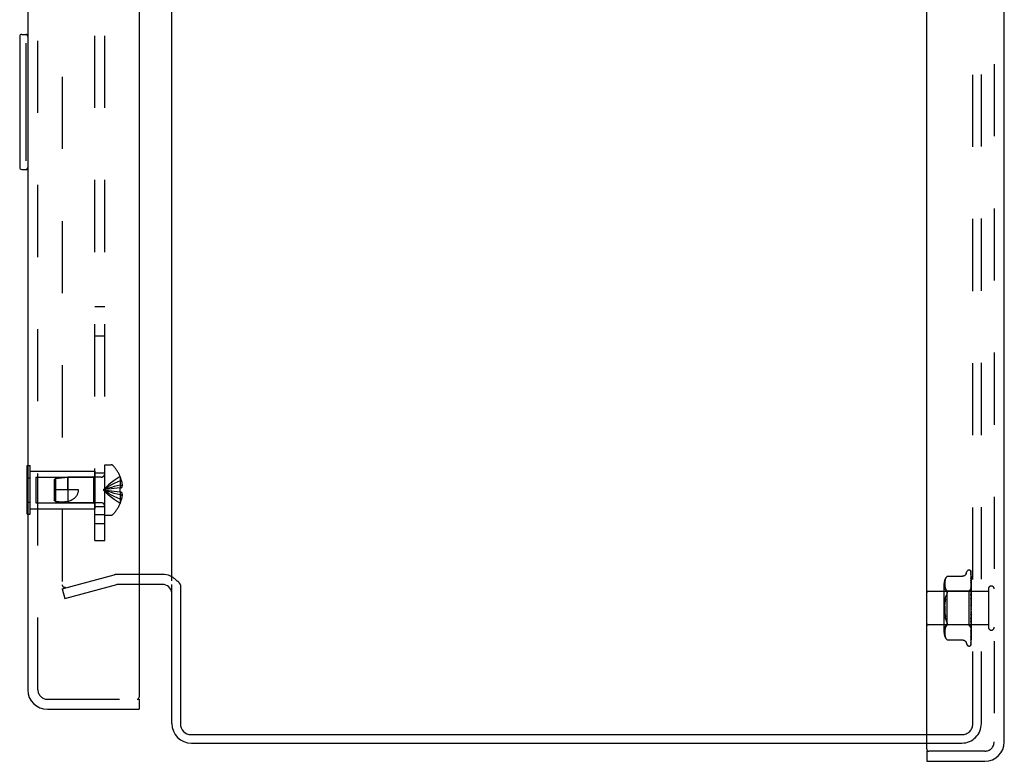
# Model space of a CAD drawing. Header units: inches. Extents: x 0 to 97.1, y 0 to 62.9.
# Tile 1 of 60: x 4.1 to 11.4, y 20.8 to 26.3. Entities that reach past the tile are written whole.
import ezdxf

# ---------------------------------------------------------------- set-up
doc = ezdxf.new("R2010")
doc.units = ezdxf.units.IN
doc.header["$LTSCALE"] = 5.342857
doc.header["$MEASUREMENT"] = 0
doc.linetypes.add('HIDDEN', pattern=[0.2, 0.1, -0.1])
doc.layers.get('0').update_dxf_attribs({"linetype": 'CONTINUOUS'})
for name, color, linetype in [('DEFAULT_2', 8, 'HIDDEN'), ('DIMENSIONS', 7, 'CONTINUOUS'), ('FRONT_COVER', 7, 'CONTINUOUS'), ('REAR_DOOR', 7, 'CONTINUOUS'), ('SUBPANEL', 7, 'CONTINUOUS')]:
    doc.layers.add(name, color=color, linetype=linetype)
doc.styles.get("Standard").update_dxf_attribs({"font": 'arial.ttf'})
doc.dimstyles.new('DIMSTYLE_1', dxfattribs={"dimtxt": 0.428571, "dimasz": 0.571429, "dimexe": 0.09, "dimexo": 0.07, "dimgap": 0.0375, "dimtad": 0, "dimtih": 1, "dimtoh": 1, "dimzin": 4, "dimdsep": 46, "dimtxsty": 'Standard', "dimblk": '_FILLED', "dimblk1": '_FILLED', "dimblk2": '_FILLED', "dimcen": 0.09, "dimadec": 3, "dimazin": 1, "dimtfac": 1, "dimtdec": 3, "dimtofl": 0, "dimtmove": 0, "dimatfit": 3, "dimldrblk": '_FILLED', "dimfxl": 0, "dimtolj": 1, "dimtzin": 4, "dimarcsym": 0})

# ---------------------------------------------------------------- blocks, each defined once
blk = doc.blocks.new('_FILLED')
at = {"color": 0, "linetype": 'ByBlock'}
blk.add_solid([(0, 0), (-1, 0.2), (-1, -0.2)], dxfattribs=at)
blk = doc.blocks.new('*D17')
at = {"layer": 'DIMENSIONS', "color": 2, "linetype": 'Continuous'}
for p, q in [((4.7023, 35.0025), (5.9398, 35.0025)), ((11.2942, 35.0025), (10.0567, 35.0025))]:
    blk.add_line(p, q, dxfattribs=at)
at = {"layer": 'DIMENSIONS', "color": 2, "linetype": 'Continuous', "xscale": 0.5714285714, "yscale": 0.5714285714, "zscale": 0.5714285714, "rotation": 180}
blk.add_blockref('_FILLED', (4.7023, 35.0025), dxfattribs=at)
at = {"layer": 'DIMENSIONS', "color": 2, "linetype": 'Continuous', "xscale": 0.5714285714, "yscale": 0.5714285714, "zscale": 0.5714285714}
blk.add_blockref('_FILLED', (11.2942, 35.0025), dxfattribs=at)
at = {"layer": 'DIMENSIONS', "color": 2, "linetype": 'Continuous', "insert": (7.9982, 35.2168), "char_height": 0.428571, "width": 3.688263, "attachment_point": 2, "line_spacing_factor": 0.9}
blk.add_mtext('6.59 USABLE\\PDEPTH', dxfattribs=at)

msp = doc.modelspace()

# ---------------------------------------------------------------- linework, layer by layer
at = {"color": 3, "linetype": 'Continuous'}
for p, q in [((5.199201, 22.145072), (5.199201, 39.741072)), ((5.129201, 22.193072), (4.95628, 22.193072)), ((5.129201, 22.118072), (4.95628, 22.118072)), ((5.199201, 21.088072), (5.199201, 22.118072)), ((5.252535, 22.130427), (5.254765, 22.126576)), ((5.262201, 22.115013), (5.262201, 21.086072)), ((5.342201, 21.006072), (10.794201, 21.006072)), ((5.344201, 20.943072), (10.794201, 20.943072))]:
    msp.add_line(p, q, dxfattribs=at)
for points in [[(5.24096, 22.145072), (5.241959, 22.144121), (5.242944, 22.143153), (5.243913, 22.142165), (5.244851, 22.141168), (5.24575, 22.140167), (5.246606, 22.139166), (5.24742, 22.138165), (5.248185, 22.13717), (5.248902, 22.136187), (5.249576, 22.135215), (5.25021, 22.134255), (5.250816, 22.1333), (5.251403, 22.132342), (5.251975, 22.131383), (5.252535, 22.130427)], [(5.254765, 22.126576), (5.255389, 22.125516), (5.256009, 22.124478), (5.256635, 22.123447), (5.257265, 22.122429), (5.257903, 22.121415), (5.258554, 22.120399), (5.259223, 22.119374), (5.259914, 22.118334), (5.260635, 22.117268), (5.261398, 22.116159), (5.262201, 22.115013)]]:
    msp.add_lwpolyline(points, dxfattribs=at)
at = {"color": 7, "linetype": 'Continuous'}
for start, end in [(66.1322316, 90), (38.7549213, 41.9647082)]:
    msp.add_arc((5.129201, 22.048072), 0.145, start, end, dxfattribs=at)
at = {"color": 3, "linetype": 'Continuous'}
for centre, radius, start, end in [((5.129201, 22.048072), 0.07, 5.5414225, 90), ((5.344201, 21.088072), 0.145, 180, 270), ((5.342201, 21.086072), 0.08, 180, 270)]:
    msp.add_arc(centre, radius, start, end, dxfattribs=at)
at = {"layer": 'DEFAULT_2', "color": 8, "linetype": 'HIDDEN'}
for p, q in [((11.136201, 21.086072), (11.136201, 40.800072)), ((11.199201, 21.088072), (11.199201, 40.798072)), ((4.386693, 39.770494), (4.386693, 22.11565)), ((4.386693, 22.086182), (4.770987, 22.189153)), ((4.95628, 22.193072), (4.800751, 22.193072)), ((4.406105, 22.013738), (4.790398, 22.116709)), ((4.95628, 22.118072), (4.800751, 22.118072)), ((4.386693, 22.086182), (4.406105, 22.013738)), ((10.794201, 21.006072), (11.056201, 21.006072)), ((10.794201, 20.943072), (11.054201, 20.943072))]:
    msp.add_line(p, q, dxfattribs=at)
for points in [[(4.386693, 22.11565), (4.38676, 22.113993), (4.386957, 22.112358), (4.387285, 22.11074), (4.38774, 22.109156), (4.38832, 22.107617), (4.389021, 22.106131), (4.389839, 22.104712), (4.390766, 22.103366), (4.391798, 22.102105), (4.392927, 22.100936), (4.394145, 22.099868), (4.395444, 22.098907), (4.396816, 22.098061), (4.39825, 22.097335), (4.399737, 22.096734), (4.401267, 22.096262), (4.402829, 22.095923)], [(4.406012, 22.09565), (4.404414, 22.095718), (4.402829, 22.095923)], [(4.410751, 22.096261), (4.409183, 22.095921), (4.407604, 22.095718), (4.406012, 22.09565)]]:
    msp.add_lwpolyline(points, dxfattribs=at)
for centre, radius, start, end in [((4.800751, 22.078072), 0.115, 90, 105), ((4.800751, 22.078072), 0.04, 90, 105), ((5.129201, 22.048072), 0.145, 41.9647082, 66.1322316), ((11.054201, 21.088072), 0.145, 270, 360), ((11.056201, 21.086072), 0.08, 270, 360)]:
    msp.add_arc(centre, radius, start, end, dxfattribs=at)
at = {"layer": 'FRONT_COVER', "color": 3, "linetype": 'Continuous'}
for p, q in [((10.794201, 20.898072), (10.794201, 40.988072)), ((11.369201, 20.953072), (11.369201, 40.933072)), ((10.794201, 20.808072), (11.224201, 20.808072))]:
    msp.add_line(p, q, dxfattribs=at)
at = {"layer": 'FRONT_COVER', "color": 8, "linetype": 'HIDDEN'}
for p, q in [((11.294201, 40.933072), (11.294201, 20.953072)), ((11.086568, 22.198313), (11.092043, 22.213355)), ((11.107705, 22.224322), (11.108534, 22.224322)), ((11.119373, 22.220127), (11.119449, 22.220029)), ((11.121558, 22.215479), (11.122558, 22.146644)), ((11.121558, 22.212414), (11.122233, 22.166787)), ((11.121558, 22.208693), (11.122558, 22.141409)), ((11.121558, 22.199606), (11.121889, 22.178425)), ((11.121558, 22.192298), (11.123415, 22.073668)), ((11.124201, 21.938497), (11.124201, 22.213336)), ((10.922177, 22.122664), (10.922177, 21.763479)), ((10.927778, 22.128259), (10.927698, 22.123296)), ((10.927698, 22.123394), (10.927784, 22.118512)), ((10.928066, 22.133217), (10.927774, 22.12815)), ((10.927781, 22.118596), (10.928072, 22.11369)), ((10.928569, 22.138347), (10.928057, 22.133102)), ((10.928067, 22.113757), (10.928556, 22.108715)), ((10.929353, 22.1436), (10.928555, 22.138235)), ((10.930461, 22.148977), (10.929335, 22.143496)), ((10.931963, 22.154399), (10.93044, 22.148888)), ((10.933926, 22.159815), (10.931941, 22.154329)), ((10.936402, 22.16514), (10.933907, 22.159766)), ((10.939473, 22.170261), (10.936388, 22.165112)), ((10.939465, 22.170248), (10.943112, 22.175215)), ((10.945608, 22.178094), (10.946215, 22.178762)), ((10.94655, 22.179122), (10.946017, 22.178547)), ((10.94655, 22.179122), (11.059069, 22.179122)), ((11.121547, 22.167053), (11.121559, 22.166883)), ((11.121558, 22.177519), (11.122233, 22.138026)), ((11.121558, 22.166888), (11.123415, 22.060056)), ((11.12164, 22.146572), (11.121559, 22.146957)), ((11.121559, 22.146947), (11.122559, 22.096008)), ((11.121559, 22.133375), (11.123415, 22.042205)), ((11.121566, 22.133286), (11.121559, 22.133371)), ((11.122336, 22.126375), (11.121566, 22.133277)), ((11.122558, 22.146644), (11.123415, 22.086386)), ((11.122558, 22.141409), (11.123415, 22.082551)), ((11.124201, 22.145656), (11.123578, 22.151133)), ((11.124201, 22.108385), (11.123588, 22.114537)), ((11.251201, 22.067072), (10.804201, 22.067072)), ((10.942177, 22.068322), (10.922177, 22.088322)), ((10.92855, 22.108762), (10.92932, 22.103576)), ((10.929315, 22.103608), (10.930426, 22.09817)), ((10.930418, 22.098199), (10.931939, 22.092664)), ((10.93193, 22.092693), (10.933945, 22.087146)), ((10.933932, 22.087176), (10.936456, 22.081746)), ((10.936441, 22.081774), (10.939516, 22.076641)), ((10.939507, 22.076658), (10.943112, 22.071773)), ((11.1052, 22.068322), (10.942177, 22.068322)), ((10.942177, 22.068322), (10.942177, 21.817822)), ((11.124201, 22.087323), (11.1052, 22.068322)), ((11.1052, 22.068322), (11.1052, 21.817822)), ((11.121559, 22.108989), (11.12256, 22.06774)), ((11.12156, 22.092966), (11.123416, 22.020752)), ((11.121575, 22.092731), (11.12156, 22.092963)), ((11.121561, 22.065), (11.122561, 22.034934)), ((11.121579, 22.046826), (11.121562, 22.047113)), ((11.121562, 22.047097), (11.123418, 21.996452)), ((11.122343, 22.084927), (11.121575, 22.092725)), ((11.123193, 22.028997), (11.12158, 22.046821)), ((11.12319, 22.076096), (11.122343, 22.084927)), ((11.122559, 22.096008), (11.123415, 22.051267)), ((11.12256, 22.06774), (11.123416, 22.031454)), ((11.124201, 22.065167), (11.12319, 22.076096)), ((11.123414, 22.086386), (11.123438, 22.086384)), ((11.123414, 22.085035), (11.123438, 22.085137)), ((11.123414, 22.082551), (11.123438, 22.082451)), ((11.123414, 22.078547), (11.123438, 22.078756)), ((11.123414, 22.073668), (11.123438, 22.073481)), ((11.123414, 22.067154), (11.123438, 22.06747)), ((11.123415, 22.060056), (11.123438, 22.059797)), ((11.123415, 22.042205), (11.123438, 22.041895)), ((11.123416, 22.051268), (11.123438, 22.051688)), ((11.123818, 22.069949), (11.123438, 22.06747)), ((11.124201, 22.055031), (11.123438, 22.059797)), ((11.124201, 22.057862), (11.123438, 22.051688)), ((11.124201, 22.035793), (11.123438, 22.041895)), ((11.124201, 22.072321), (11.123818, 22.069949)), ((11.251201, 22.085072), (11.251201, 21.801072)), ((10.930491, 21.994248), (10.932154, 22.006068)), ((10.932152, 22.006056), (10.934268, 22.017317)), ((11.121568, 22.016507), (11.122242, 22.004579)), ((11.121572, 21.997331), (11.121582, 21.997206)), ((11.121572, 21.997331), (11.123428, 21.970086)), ((11.121582, 21.99721), (11.124201, 21.967277)), ((11.122242, 22.004579), (11.122876, 21.993087)), ((11.122561, 22.034934), (11.123417, 22.008415)), ((11.122876, 21.993087), (11.123423, 21.982928)), ((11.124201, 22.017559), (11.123193, 22.028997)), ((11.123415, 22.031453), (11.123438, 22.031981)), ((11.123416, 22.020752), (11.123438, 22.020421)), ((11.123417, 22.008415), (11.123438, 22.00906)), ((11.123418, 21.996452), (11.123438, 21.996151)), ((11.123428, 21.970086), (11.123438, 21.969963)), ((11.124201, 22.039255), (11.123438, 22.031981)), ((11.124201, 22.013205), (11.123438, 22.020421)), ((11.124201, 22.017172), (11.123438, 22.00906)), ((11.124201, 21.988081), (11.123438, 21.996151)), ((11.124201, 21.99241), (11.123438, 21.983755)), ((11.124201, 21.961331), (11.123438, 21.969963)), ((11.123421, 21.902659), (11.121565, 21.863537)), ((11.122256, 21.90274), (11.121583, 21.895127)), ((11.122889, 21.910119), (11.122256, 21.90274)), ((11.123434, 21.916673), (11.122889, 21.910119)), ((11.123421, 21.90266), (11.123438, 21.902904)), ((11.124201, 21.965865), (11.123438, 21.956979)), ((11.124201, 21.933921), (11.123438, 21.942803)), ((11.124201, 21.938497), (11.123438, 21.9297)), ((11.124201, 21.906842), (11.123438, 21.915653)), ((11.124201, 21.911293), (11.123438, 21.902905)), ((11.124201, 21.673407), (11.124201, 21.933921)), ((10.934268, 21.868826), (10.932152, 21.880088)), ((11.123416, 21.854259), (11.121559, 21.772196)), ((11.123415, 21.834519), (11.121559, 21.735068)), ((11.123417, 21.877236), (11.12156, 21.815527)), ((11.12256, 21.834308), (11.12156, 21.798488)), ((11.122237, 21.861053), (11.121563, 21.844924)), ((11.121565, 21.863528), (11.121581, 21.863772)), ((11.121578, 21.815801), (11.122345, 21.823942)), ((11.12219, 21.870607), (11.122583, 21.875041)), ((11.122872, 21.876548), (11.122237, 21.861053)), ((11.122345, 21.823942), (11.123594, 21.83753)), ((11.123415, 21.844333), (11.122559, 21.803635)), ((11.123415, 21.826403), (11.122559, 21.778024)), ((11.123416, 21.865854), (11.12256, 21.834308)), ((11.122583, 21.875041), (11.12293, 21.878967)), ((11.123419, 21.890214), (11.122872, 21.876548)), ((11.12293, 21.878967), (11.123138, 21.881332)), ((11.123138, 21.881332), (11.12333, 21.883515)), ((11.12333, 21.883515), (11.123589, 21.886479)), ((11.123414, 21.826403), (11.123438, 21.826034)), ((11.123415, 21.85426), (11.123438, 21.854585)), ((11.123415, 21.844334), (11.123438, 21.843859)), ((11.123415, 21.83452), (11.123438, 21.834807)), ((11.123416, 21.877236), (11.123438, 21.877561)), ((11.123416, 21.865854), (11.123438, 21.86527)), ((11.123418, 21.890214), (11.123438, 21.889493)), ((11.124201, 21.881072), (11.123438, 21.889493)), ((11.124201, 21.885239), (11.123438, 21.877561)), ((11.124201, 21.857543), (11.123438, 21.86527)), ((11.124201, 21.861274), (11.123438, 21.854585)), ((11.124201, 21.837105), (11.123438, 21.843859)), ((11.124201, 21.840266), (11.123438, 21.834807)), ((11.124201, 21.820497), (11.123438, 21.826034)), ((11.123589, 21.886479), (11.123745, 21.888267)), ((11.123594, 21.83753), (11.124201, 21.844336)), ((11.123745, 21.888267), (11.123889, 21.889918)), ((11.123889, 21.889918), (11.124084, 21.892158)), ((11.124201, 21.822974), (11.123946, 21.821576)), ((11.124084, 21.892158), (11.124201, 21.893509)), ((11.251201, 21.819072), (10.804201, 21.819072)), ((10.942177, 21.817822), (10.922177, 21.797822)), ((10.927784, 21.767631), (10.927698, 21.762749)), ((10.927698, 21.762848), (10.927778, 21.757885)), ((10.927774, 21.757994), (10.928066, 21.752927)), ((10.928072, 21.772453), (10.927781, 21.767548)), ((10.928057, 21.753041), (10.928569, 21.747796)), ((10.928556, 21.777429), (10.928067, 21.772387)), ((10.92932, 21.782567), (10.92855, 21.777381)), ((10.928555, 21.747909), (10.929353, 21.742544)), ((10.930426, 21.787973), (10.929315, 21.782535)), ((10.931939, 21.79348), (10.930418, 21.787945)), ((10.933945, 21.798997), (10.93193, 21.79345)), ((10.936456, 21.804398), (10.933932, 21.798967)), ((10.939516, 21.809502), (10.936441, 21.80437)), ((10.939507, 21.809485), (10.943112, 21.814371)), ((11.1052, 21.817822), (10.942177, 21.817822)), ((11.124004, 21.799018), (11.1052, 21.817822)), ((11.123415, 21.818717), (11.121558, 21.705473)), ((11.122559, 21.778024), (11.121558, 21.722912)), ((11.122559, 21.803635), (11.121559, 21.757332)), ((11.12156, 21.772201), (11.121571, 21.77237)), ((11.121561, 21.815524), (11.121577, 21.815795)), ((11.12316, 21.78622), (11.122233, 21.723624)), ((11.12316, 21.783072), (11.122558, 21.741202)), ((11.122771, 21.784003), (11.123591, 21.792295)), ((11.123415, 21.807419), (11.122867, 21.770601)), ((11.123415, 21.799783), (11.122867, 21.761168)), ((11.123415, 21.812701), (11.122868, 21.777821)), ((11.123415, 21.80372), (11.12316, 21.78622)), ((11.123415, 21.801031), (11.12316, 21.783072)), ((11.123414, 21.812702), (11.123438, 21.812439)), ((11.123414, 21.807419), (11.123438, 21.807564)), ((11.123414, 21.803721), (11.123438, 21.803565)), ((11.123414, 21.801031), (11.123438, 21.801083)), ((11.123414, 21.799783), (11.123438, 21.799734)), ((11.123415, 21.818717), (11.12342, 21.818823)), ((11.12342, 21.818823), (11.123438, 21.818942)), ((11.123591, 21.792295), (11.124201, 21.798716)), ((11.124201, 21.798839), (11.124003, 21.799019)), ((10.929335, 21.742648), (10.930461, 21.737167)), ((10.93044, 21.737255), (10.931963, 21.731745)), ((10.931941, 21.731814), (10.933926, 21.726329)), ((10.933907, 21.726377), (10.936402, 21.721004)), ((10.936388, 21.721031), (10.939473, 21.715883)), ((10.939465, 21.715895), (10.943112, 21.710929)), ((10.943112, 21.710929), (10.939473, 21.715883)), ((10.944158, 21.7097), (10.943112, 21.710929)), ((10.945694, 21.70795), (10.945018, 21.708709)), ((10.94655, 21.707021), (10.946463, 21.707119)), ((10.94655, 21.707021), (11.059074, 21.707021)), ((11.086568, 21.68783), (11.092043, 21.672788)), ((11.121559, 21.705479), (11.121531, 21.705125)), ((11.121559, 21.722911), (11.121556, 21.722838)), ((11.122558, 21.741202), (11.121558, 21.672833)), ((11.121559, 21.735068), (11.121558, 21.735046)), ((11.122233, 21.723624), (11.121558, 21.678936)), ((11.121559, 21.735055), (11.12233, 21.741417)), ((11.107705, 21.661822), (11.108534, 21.661822)), ((11.121125, 21.670699), (11.12108, 21.670594)), ((11.224201, 20.883072), (10.809201, 20.883072))]:
    msp.add_line(p, q, dxfattribs=at)
at = {"layer": 'FRONT_COVER', "color": 7, "linetype": 'Continuous'}
for q in [(10.809201, 20.883072), (10.794201, 20.808072)]:
    msp.add_line((10.794201, 20.883072), q, dxfattribs=at)
at = {"layer": 'FRONT_COVER', "color": 8, "linetype": 'HIDDEN'}
for points in [[(11.086568, 22.198314), (11.085847, 22.196522), (11.085054, 22.194867), (11.084132, 22.193221), (11.083082, 22.191603), (11.081901, 22.190026), (11.080591, 22.188508), (11.07915, 22.187053), (11.077576, 22.185673), (11.075867, 22.184381), (11.074022, 22.183194), (11.072043, 22.182124), (11.069937, 22.181188), (11.067708, 22.180403), (11.065365, 22.17979), (11.062913, 22.179366), (11.060357, 22.179147), (11.059159, 22.179122)], [(11.124201, 22.213336), (11.12367, 22.214626), (11.12308, 22.215779), (11.122454, 22.216803), (11.121822, 22.217688), (11.121212, 22.218435), (11.120654, 22.219041), (11.120177, 22.219505), (11.1198, 22.219839), (11.119546, 22.220039), (11.119407, 22.22013), (11.119373, 22.220127)], [(11.120341, 22.21908), (11.120416, 22.218978), (11.120618, 22.218677), (11.120831, 22.218311), (11.121039, 22.217882), (11.121226, 22.2174), (11.12138, 22.216873), (11.121491, 22.216311), (11.12155, 22.215725), (11.121559, 22.215476)], [(11.124201, 22.209911), (11.123764, 22.211563), (11.123302, 22.213053), (11.1228, 22.214451), (11.122251, 22.215773), (11.121634, 22.217035), (11.120921, 22.218248), (11.120344, 22.219073)], [(11.121445, 22.214139), (11.121066, 22.214704), (11.120967, 22.214856), (11.120945, 22.21489), (11.120989, 22.21481), (11.121085, 22.214616), (11.121213, 22.214306), (11.121351, 22.213879), (11.121468, 22.213367), (11.121541, 22.2128), (11.121559, 22.212412)], [(11.124201, 22.197299), (11.123906, 22.198982), (11.123502, 22.201101), (11.12308, 22.203146), (11.12264, 22.205116), (11.122182, 22.207012), (11.121705, 22.20883), (11.121356, 22.210072)], [(11.121358, 22.210069), (11.121421, 22.209832), (11.121518, 22.209288), (11.121559, 22.208688)], [(11.1214, 22.20071), (11.121384, 22.200746), (11.121386, 22.200741), (11.121429, 22.2006), (11.121492, 22.200319), (11.121545, 22.199905), (11.121559, 22.199607)], [(11.122208, 22.199158), (11.121725, 22.200063), (11.121553, 22.200395), (11.121438, 22.200629), (11.1214, 22.20071)], [(11.124201, 22.208807), (11.124061, 22.209196), (11.123787, 22.209887), (11.123496, 22.210548), (11.123194, 22.211175), (11.122885, 22.211769), (11.122576, 22.212326), (11.122271, 22.212845), (11.121975, 22.213324), (11.121698, 22.213755), (11.121445, 22.214139)], [(11.124201, 22.175646), (11.123949, 22.177531), (11.123557, 22.18031), (11.123148, 22.183055), (11.122724, 22.185761), (11.122286, 22.188428), (11.121833, 22.191048), (11.121503, 22.192877)], [(11.121504, 22.192882), (11.121538, 22.192642), (11.121559, 22.192293)], [(11.124201, 22.194751), (11.123981, 22.195364), (11.123697, 22.19608), (11.123399, 22.196767), (11.123094, 22.197421), (11.122789, 22.19804), (11.122491, 22.198622), (11.122208, 22.199158)], [(10.945612, 22.1781), (10.945093, 22.177521), (10.944495, 22.176839), (10.943112, 22.175215)], [(10.944234, 22.176538), (10.944745, 22.177126), (10.945209, 22.177649)], [(10.946405, 22.178966), (10.946516, 22.179084), (10.94655, 22.179122)], [(11.121625, 22.177579), (11.121583, 22.177695), (11.121534, 22.177848), (11.121529, 22.177863), (11.121548, 22.177728), (11.121559, 22.17752)], [(11.123578, 22.151133), (11.123173, 22.154512), (11.122754, 22.157894), (11.122321, 22.161276), (11.121873, 22.164654), (11.121548, 22.167044)], [(11.122712, 22.1752), (11.122111, 22.176467), (11.121872, 22.176987), (11.121694, 22.177405), (11.121625, 22.177579)], [(11.122612, 22.144142), (11.122311, 22.144816), (11.122048, 22.145432), (11.121833, 22.145982), (11.121682, 22.146429), (11.12164, 22.146572)], [(11.121889, 22.178425), (11.122867, 22.114864), (11.12316, 22.09553), (11.123415, 22.078547)], [(11.122233, 22.166787), (11.12316, 22.102894), (11.123415, 22.085036)], [(11.122233, 22.138026), (11.12316, 22.082648), (11.123415, 22.067155)], [(11.123588, 22.114537), (11.123185, 22.118439), (11.122336, 22.126375)], [(11.124201, 22.140406), (11.123982, 22.140996), (11.123636, 22.14185), (11.123284, 22.142662), (11.122612, 22.144142)], [(11.124201, 22.171672), (11.124126, 22.171887), (11.123783, 22.172793), (11.123422, 22.173653), (11.123061, 22.174457), (11.122712, 22.1752)], [(10.943112, 22.046514), (10.939749, 22.037581), (10.936802, 22.02786)], [(10.943112, 22.071773), (10.944375, 22.069965), (10.945347, 22.067947), (10.946023, 22.065793), (10.946419, 22.063507), (10.946553, 22.061097), (10.946419, 22.058546), (10.946023, 22.055828), (10.945347, 22.052928), (10.944375, 22.049807), (10.943112, 22.046514)], [(11.123371, 22.104047), (11.122714, 22.105479), (11.122411, 22.106163), (11.122141, 22.106813), (11.121915, 22.107421), (11.121744, 22.107962), (11.121632, 22.108418), (11.121576, 22.108769), (11.12156, 22.108992)], [(11.124201, 22.058129), (11.123841, 22.058936), (11.123494, 22.059659), (11.123141, 22.060377), (11.122793, 22.061096), (11.122462, 22.061813), (11.122165, 22.062526), (11.121918, 22.063211), (11.121733, 22.063852), (11.121618, 22.064423), (11.121566, 22.064902), (11.121561, 22.065011)], [(11.124201, 22.102091), (11.124027, 22.102533), (11.123704, 22.103301), (11.123371, 22.104047)], [(11.124201, 22.08728), (11.123928, 22.086992), (11.123712, 22.086758), (11.123552, 22.086578), (11.123453, 22.086454), (11.123415, 22.08639), (11.123414, 22.086386)], [(11.124201, 22.085341), (11.123928, 22.085163), (11.123712, 22.085042), (11.123552, 22.084979), (11.123453, 22.084974), (11.123415, 22.085026), (11.123414, 22.085035)], [(11.124201, 22.084006), (11.123928, 22.083619), (11.123712, 22.083281), (11.123552, 22.082991), (11.123453, 22.082753), (11.123415, 22.082574), (11.123414, 22.082551)], [(11.124201, 22.078261), (11.123928, 22.078198), (11.123712, 22.078194), (11.123552, 22.078251), (11.123453, 22.078364), (11.123414, 22.078547)], [(11.124201, 22.075639), (11.123928, 22.075166), (11.123712, 22.074737), (11.123552, 22.074346), (11.123453, 22.074003), (11.123415, 22.073716), (11.123414, 22.073668)], [(11.124201, 22.066295), (11.123928, 22.06635), (11.123712, 22.066463), (11.123552, 22.066637), (11.123453, 22.066865), (11.123414, 22.067154)], [(11.124201, 22.06248), (11.123928, 22.06194), (11.123712, 22.061434), (11.123552, 22.060957), (11.123453, 22.060521), (11.123415, 22.060136), (11.123415, 22.060056)], [(11.124201, 22.045005), (11.123928, 22.044417), (11.123712, 22.043853), (11.123552, 22.043308), (11.123453, 22.042794), (11.123415, 22.042325), (11.123415, 22.042205)], [(11.124201, 22.049875), (11.123926, 22.050048), (11.12371, 22.050274), (11.123552, 22.050554), (11.123454, 22.050885), (11.123416, 22.051268)], [(11.124201, 22.086869), (11.124009, 22.086485), (11.123818, 22.086068), (11.123627, 22.085619), (11.123438, 22.085137)], [(11.124201, 22.086434), (11.124009, 22.086472), (11.123818, 22.086476), (11.123627, 22.086447), (11.123438, 22.086384)], [(11.124201, 22.080817), (11.124009, 22.081276), (11.123818, 22.081701), (11.123627, 22.082093), (11.123438, 22.082451)], [(11.124201, 22.082108), (11.124009, 22.081315), (11.123818, 22.080492), (11.123627, 22.079639), (11.123438, 22.078756)], [(11.124201, 22.070222), (11.124009, 22.071085), (11.123818, 22.071916), (11.123627, 22.072715), (11.123438, 22.073481)], [(10.93049, 21.891902), (10.929238, 21.904203), (10.928369, 21.916913), (10.927865, 21.929901), (10.927693, 21.943066), (10.927865, 21.956233), (10.928369, 21.969225), (10.929238, 21.981941)], [(10.932152, 22.006056), (10.93049, 21.994242), (10.929238, 21.981941), (10.928369, 21.96923)], [(10.934264, 22.017299), (10.936807, 22.02788), (10.939753, 22.037594)], [(11.123439, 22.000291), (11.123409, 22.000498), (11.123336, 22.000648), (11.123219, 22.000736), (11.123064, 22.000761), (11.122876, 22.000718), (11.122666, 22.000605), (11.122445, 22.000422), (11.122223, 22.000162), (11.122013, 21.999819), (11.121829, 21.9994), (11.121683, 21.998904), (11.121591, 21.998358), (11.121558, 21.997792), (11.121572, 21.997331)], [(11.123125, 22.012116), (11.122809, 22.012696), (11.122499, 22.013308), (11.122207, 22.013959), (11.121952, 22.014636), (11.121747, 22.015338), (11.121617, 22.01602), (11.121567, 22.016531)], [(11.124201, 22.010153), (11.124057, 22.010436), (11.123752, 22.011002), (11.123125, 22.012116)], [(11.124201, 22.029595), (11.123928, 22.029876), (11.123712, 22.030207), (11.123552, 22.030592), (11.123453, 22.031021), (11.123415, 22.031453)], [(11.124201, 22.023847), (11.123928, 22.023231), (11.123712, 22.022629), (11.123552, 22.022035), (11.123453, 22.021463), (11.123415, 22.020927), (11.123416, 22.020752)], [(11.124201, 21.999769), (11.123928, 21.999148), (11.123712, 21.99853), (11.123552, 21.997909), (11.123453, 21.997298), (11.123415, 21.996715), (11.123418, 21.996452)], [(11.123422, 21.982928), (11.123415, 21.983157), (11.123438, 21.983755)], [(11.124201, 21.973641), (11.123928, 21.973038), (11.123712, 21.972427), (11.123552, 21.9718), (11.123453, 21.971174), (11.123415, 21.970564), (11.123428, 21.970086)], [(11.124201, 22.006187), (11.123928, 22.006568), (11.123712, 22.006992), (11.123552, 22.007464), (11.123453, 22.007972), (11.123417, 22.008415)], [(11.124201, 21.980499), (11.123928, 21.980966), (11.123712, 21.981468), (11.123552, 21.982009), (11.123453, 21.982577), (11.123422, 21.982928)], [(10.927865, 21.956242), (10.927693, 21.943077), (10.927865, 21.92991), (10.928369, 21.916919), (10.929238, 21.904202), (10.930491, 21.891895), (10.932154, 21.880075)], [(11.121579, 21.895072), (11.121672, 21.895763), (11.12184, 21.89645), (11.12207, 21.897122), (11.122337, 21.897739), (11.122624, 21.898306), (11.122916, 21.898818), (11.123204, 21.89929), (11.123767, 21.900182)], [(11.123429, 21.961102), (11.123261, 21.961325), (11.123078, 21.961574), (11.122879, 21.96186), (11.122665, 21.962191), (11.122438, 21.962579), (11.122206, 21.963037), (11.121984, 21.963566), (11.121787, 21.964172), (11.12167, 21.964677)], [(11.121696, 21.964543), (11.122012, 21.96304), (11.122346, 21.961408), (11.122665, 21.959813), (11.122969, 21.958248), (11.123261, 21.956711), (11.123513, 21.955341)], [(11.123514, 21.955342), (11.123453, 21.955754), (11.123415, 21.956363), (11.123438, 21.956979)], [(11.124201, 21.946409), (11.123928, 21.945846), (11.123712, 21.945262), (11.123552, 21.944653), (11.123453, 21.944034), (11.123415, 21.943419), (11.123438, 21.942803)], [(11.124201, 21.926041), (11.123928, 21.926627), (11.123712, 21.927227), (11.123552, 21.927848), (11.123453, 21.928473), (11.123415, 21.929089), (11.123438, 21.9297)], [(11.123434, 21.916673), (11.123415, 21.916262), (11.123438, 21.915653)], [(11.124201, 21.89924), (11.123928, 21.899854), (11.123712, 21.900472), (11.123552, 21.901099), (11.123453, 21.90172), (11.123415, 21.90232), (11.123421, 21.90266)], [(11.124201, 21.960026), (11.124064, 21.960237), (11.12389, 21.960488), (11.123734, 21.960699), (11.123429, 21.961102)], [(11.124201, 21.919056), (11.123928, 21.918553), (11.123712, 21.918019), (11.123552, 21.917449), (11.123453, 21.916859), (11.123434, 21.916673)], [(11.124201, 21.953458), (11.123928, 21.953994), (11.123712, 21.954555), (11.123552, 21.955147), (11.123514, 21.955342)], [(11.123767, 21.900182), (11.124043, 21.900638), (11.124201, 21.900914)], [(10.943112, 21.83963), (10.939749, 21.848563), (10.936802, 21.858284), (10.934264, 21.868844)], [(10.934268, 21.868826), (10.936807, 21.858264), (10.939753, 21.848549), (10.943112, 21.83963)], [(10.943112, 21.83963), (10.944375, 21.836337), (10.945347, 21.833215), (10.946023, 21.830315), (10.946419, 21.827597), (10.946553, 21.825046), (10.946419, 21.822637), (10.946023, 21.820351), (10.945347, 21.818196), (10.944375, 21.816179), (10.943112, 21.814371)], [(11.121563, 21.84491), (11.121567, 21.84498), (11.121629, 21.845562), (11.121767, 21.846224), (11.12198, 21.846929), (11.122246, 21.847628), (11.12255, 21.848317), (11.122873, 21.848982), (11.123204, 21.849625), (11.123534, 21.850258), (11.123856, 21.850888), (11.124165, 21.851531), (11.124201, 21.851611)], [(11.121582, 21.863789), (11.121743, 21.865597), (11.12219, 21.870607)], [(11.124201, 21.827536), (11.123928, 21.827422), (11.123712, 21.827251), (11.123552, 21.827021), (11.123453, 21.826739), (11.123414, 21.826403)], [(11.124201, 21.874023), (11.123928, 21.874644), (11.123712, 21.875257), (11.123552, 21.875867), (11.123453, 21.876461), (11.123415, 21.877024), (11.123416, 21.877236)], [(11.124201, 21.851302), (11.123928, 21.851907), (11.123712, 21.852492), (11.123552, 21.853065), (11.123453, 21.85361), (11.123415, 21.854115), (11.123415, 21.85426)], [(11.124201, 21.845969), (11.123928, 21.845742), (11.123712, 21.845462), (11.123552, 21.845125), (11.123453, 21.844742), (11.123415, 21.844334)], [(11.124201, 21.831898), (11.123928, 21.832464), (11.123712, 21.833002), (11.123552, 21.833515), (11.123453, 21.833992), (11.123415, 21.834421), (11.123415, 21.83452)], [(11.124201, 21.867912), (11.123928, 21.86758), (11.123712, 21.8672), (11.123552, 21.86677), (11.123453, 21.8663), (11.123416, 21.865854)], [(11.124201, 21.892572), (11.123928, 21.892146), (11.123712, 21.891681), (11.123552, 21.891172), (11.123453, 21.890632), (11.123418, 21.890214)], [(11.123946, 21.821576), (11.123691, 21.820232), (11.123564, 21.819581), (11.123438, 21.818942)], [(11.122868, 21.777821), (11.121889, 21.716795), (11.121558, 21.696463)], [(11.122867, 21.770601), (11.121889, 21.70603), (11.121558, 21.684476)], [(11.122867, 21.761168), (11.121889, 21.693523), (11.121558, 21.670964)], [(11.12156, 21.75733), (11.121572, 21.757476), (11.12162, 21.757749), (11.121722, 21.758146), (11.121886, 21.758648), (11.122109, 21.759232), (11.122376, 21.75987), (11.122679, 21.760553), (11.123343, 21.762017)], [(11.121561, 21.798485), (11.121586, 21.798817), (11.12167, 21.799314), (11.121828, 21.799915), (11.122058, 21.80059), (11.122349, 21.801321), (11.122682, 21.802077), (11.123043, 21.802853), (11.123414, 21.80364), (11.123782, 21.804438), (11.124134, 21.805258), (11.124201, 21.805425)], [(11.121572, 21.772378), (11.121895, 21.775459), (11.122771, 21.784003)], [(11.12233, 21.741417), (11.122762, 21.745119), (11.12318, 21.748799), (11.123584, 21.752455), (11.124201, 21.75829)], [(11.123343, 21.762017), (11.123684, 21.762798), (11.124016, 21.763609), (11.124201, 21.764096)], [(11.124201, 21.813278), (11.123928, 21.813282), (11.123712, 21.813227), (11.123552, 21.813111), (11.123453, 21.81294), (11.123414, 21.812702)], [(11.124201, 21.805699), (11.123928, 21.806131), (11.123712, 21.806516), (11.123552, 21.806858), (11.123453, 21.80715), (11.123415, 21.807384), (11.123414, 21.807419)], [(11.124201, 21.803711), (11.123928, 21.803832), (11.123712, 21.803895), (11.123552, 21.803898), (11.123453, 21.803844), (11.123414, 21.803721)], [(11.124201, 21.799852), (11.123928, 21.800191), (11.123712, 21.800478), (11.123552, 21.800714), (11.123453, 21.800896), (11.123415, 21.801018), (11.123414, 21.801031)], [(11.124201, 21.799181), (11.123928, 21.799416), (11.123712, 21.799594), (11.123552, 21.799716), (11.123453, 21.799781), (11.123415, 21.799786), (11.123414, 21.799783)], [(11.124201, 21.816511), (11.123947, 21.816982), (11.123741, 21.81742), (11.123583, 21.817829), (11.123476, 21.818202), (11.123422, 21.818532), (11.123415, 21.818717)], [(11.124201, 21.808319), (11.124009, 21.809306), (11.123818, 21.810322), (11.123627, 21.811366), (11.123438, 21.812439)], [(11.124201, 21.810022), (11.124009, 21.809358), (11.123818, 21.808727), (11.123627, 21.808129), (11.123438, 21.807564)], [(11.124201, 21.801012), (11.124009, 21.801603), (11.123818, 21.802226), (11.123627, 21.80288), (11.123438, 21.803565)], [(11.124201, 21.801879), (11.124009, 21.801629), (11.123818, 21.801413), (11.123627, 21.801231), (11.123438, 21.801083)], [(11.124003, 21.799019), (11.123818, 21.79922), (11.123627, 21.79946), (11.123438, 21.799734)], [(10.943112, 21.710929), (10.944159, 21.709699), (10.94502, 21.708707), (10.945695, 21.707949), (10.946179, 21.707422), (10.946463, 21.707119)], [(11.05916, 21.707021), (11.060358, 21.706996), (11.062914, 21.706777), (11.065366, 21.706353), (11.067708, 21.70574), (11.069938, 21.704955), (11.072043, 21.704019), (11.074022, 21.702949), (11.075867, 21.701762), (11.077576, 21.70047), (11.079151, 21.69909), (11.080591, 21.697635), (11.081901, 21.696117), (11.083083, 21.694541), (11.084132, 21.692923), (11.085054, 21.691277), (11.085847, 21.689621), (11.086568, 21.68783)], [(11.121122, 21.670692), (11.121494, 21.671622), (11.122, 21.673015), (11.122477, 21.674485), (11.122929, 21.676027), (11.123357, 21.67764), (11.123763, 21.679329), (11.124149, 21.681122), (11.124201, 21.681381)], [(11.121559, 21.678937), (11.121534, 21.678486), (11.121461, 21.677995), (11.121367, 21.677609), (11.12128, 21.677348), (11.121227, 21.677218), (11.121218, 21.677198)], [(11.121218, 21.677198), (11.12122, 21.677203), (11.121265, 21.677288), (11.121362, 21.677461), (11.121511, 21.677719), (11.121926, 21.678425)], [(11.121454, 21.683572), (11.12179, 21.685105), (11.12225, 21.687323), (11.122694, 21.689606), (11.123123, 21.691946), (11.123537, 21.694346), (11.123933, 21.696799), (11.124201, 21.698576)], [(11.121559, 21.684481), (11.121513, 21.683883), (11.121457, 21.683576)], [(11.121482, 21.695795), (11.121476, 21.695775), (11.121488, 21.695809), (11.12156, 21.695987), (11.121704, 21.696309), (11.121913, 21.696745)], [(11.121559, 21.696462), (11.121539, 21.696127), (11.121501, 21.695877), (11.121482, 21.695795)], [(11.121531, 21.705134), (11.121858, 21.707251), (11.122307, 21.710261), (11.122742, 21.713296), (11.123163, 21.716351), (11.12357, 21.719426), (11.123959, 21.72251), (11.124201, 21.724509)], [(11.121556, 21.722838), (11.121555, 21.722816), (11.121552, 21.722783), (11.121573, 21.722882), (11.121638, 21.723106), (11.121761, 21.723452), (11.121946, 21.723911), (11.122184, 21.724458), (11.122455, 21.725053), (11.123082, 21.726414)], [(11.121913, 21.696745), (11.122463, 21.697848), (11.122777, 21.698485), (11.123103, 21.699168), (11.123432, 21.699892), (11.123752, 21.70065), (11.124058, 21.701442), (11.124201, 21.701849)], [(11.121926, 21.678425), (11.122171, 21.67885), (11.122429, 21.679308), (11.122696, 21.679799), (11.122967, 21.680319), (11.123237, 21.680866), (11.123504, 21.681441), (11.123762, 21.682039), (11.124008, 21.682662), (11.124201, 21.683197)], [(11.123082, 21.726414), (11.123424, 21.727181), (11.123776, 21.72802), (11.124118, 21.72891), (11.124201, 21.729145)], [(11.120517, 21.667632), (11.120462, 21.667556), (11.120432, 21.667516), (11.120474, 21.667568), (11.120757, 21.667911)], [(11.121559, 21.670967), (11.12155, 21.67071), (11.121502, 21.670209), (11.121421, 21.669748), (11.121314, 21.669325), (11.121184, 21.668927), (11.121035, 21.668559), (11.120867, 21.668211), (11.120699, 21.667913), (11.120558, 21.667692), (11.120517, 21.667632)], [(11.120757, 21.667911), (11.120969, 21.668172), (11.121216, 21.668486), (11.121487, 21.668843), (11.121777, 21.669243), (11.12208, 21.669682), (11.122391, 21.670161), (11.122704, 21.670676), (11.123016, 21.671226), (11.123323, 21.671811), (11.12362, 21.672429), (11.123902, 21.673079), (11.124164, 21.673759), (11.124201, 21.673863)], [(11.121559, 21.672837), (11.121518, 21.672215), (11.121411, 21.671596), (11.121257, 21.671051), (11.121125, 21.670699)], [(11.121598, 21.668133), (11.122444, 21.669364), (11.123085, 21.670538), (11.123629, 21.671772), (11.124106, 21.673106), (11.124201, 21.673407)]]:
    msp.add_lwpolyline(points, dxfattribs=at)
for centre, radius, start, end in [((11.107705, 22.207655), 0.016667, 90, 160), ((11.108534, 22.207655), 0.016667, 19.9484407, 90), ((10.999755, 22.122664), 0.077578, 133.3007559, 180), ((10.804201, 22.057072), 0.01, 90, 180), ((11.272701, 22.085072), 0.0215, 0, 180), ((10.804201, 21.829072), 0.01, 180, 270), ((10.999755, 21.763479), 0.077578, 180, 226.6992432), ((11.272701, 21.801072), 0.0215, 180, 360), ((11.107705, 21.678488), 0.016667, 200, 270), ((11.108534, 21.678488), 0.016667, 270, 321.3781548), ((11.224201, 20.953072), 0.07, 270, 360)]:
    msp.add_arc(centre, radius, start, end, dxfattribs=at)
at = {"layer": 'FRONT_COVER', "color": 3, "linetype": 'Continuous'}
for centre, radius, start, end in [((11.224201, 20.953072), 0.145, 270, 360), ((10.809201, 20.898072), 0.015, 180, 270)]:
    msp.add_arc(centre, radius, start, end, dxfattribs=at)
at = {"layer": 'REAR_DOOR', "color": 3, "linetype": 'Continuous'}
for p, q in [((4.95628, 40.603072), (4.95628, 21.283072)), ((4.13128, 40.548072), (4.13128, 21.338072)), ((4.27628, 21.193072), (4.95628, 21.193072))]:
    msp.add_line(p, q, dxfattribs=at)
at = {"layer": 'REAR_DOOR', "color": 8, "linetype": 'HIDDEN'}
for p, q in [((4.20628, 21.338072), (4.20628, 40.548072)), ((4.13128, 22.998205), (4.14828, 22.998205)), ((4.14828, 22.637938), (4.14828, 22.998205)), ((4.70228, 23.004572), (4.74883, 23.004572)), ((4.70228, 22.631572), (4.70228, 23.004572)), ((4.14828, 22.958072), (4.62728, 22.958072)), ((4.61728, 22.913072), (4.62728, 22.923072)), ((4.62728, 22.958072), (4.62728, 22.678072)), ((4.815636, 22.917572), (4.815238, 22.917338)), ((4.815636, 22.916357), (4.815238, 22.917338)), ((4.815636, 22.916357), (4.815636, 22.833572)), ((4.13128, 22.908138), (4.14828, 22.908138)), ((4.18978, 22.913072), (4.61728, 22.913072)), ((4.18978, 22.913072), (4.18978, 22.723072)), ((4.32728, 22.892071), (4.33723, 22.903066)), ((4.32728, 22.892071), (4.32728, 22.744072)), ((4.33723, 22.903066), (4.42728, 22.912071)), ((4.33723, 22.903066), (4.33723, 22.733077)), ((4.67408, 22.912072), (4.42728, 22.912072)), ((4.427283, 22.818072), (4.42728, 22.912072)), ((4.42728, 22.912072), (4.42728, 22.724072)), ((4.61728, 22.913072), (4.61728, 22.723072)), ((4.815636, 22.886572), (4.825684, 22.886572)), ((4.815636, 22.852971), (4.830586, 22.852971)), ((4.50728, 22.818072), (4.32728, 22.818072)), ((4.750967, 22.826625), (4.730478, 22.823936)), ((4.77193, 22.829119), (4.750784, 22.826602)), ((4.793487, 22.831435), (4.771679, 22.829091)), ((4.815636, 22.833572), (4.793164, 22.831402)), ((4.815636, 22.802572), (4.793164, 22.804742)), ((4.815636, 22.833572), (4.815238, 22.833535)), ((4.815238, 22.833535), (4.81546, 22.828384)), ((4.815636, 22.802572), (4.815238, 22.802608)), ((4.815636, 22.833572), (4.825684, 22.833572)), ((4.825684, 22.802572), (4.815636, 22.802572)), ((4.815636, 22.802572), (4.815636, 22.719786)), ((4.815636, 22.783172), (4.830586, 22.783172)), ((4.13128, 22.728005), (4.14828, 22.728005)), ((4.18978, 22.723072), (4.61728, 22.723072)), ((4.332067, 22.738797), (4.32728, 22.744072)), ((4.32728, 22.744072), (4.33723, 22.733077)), ((4.33723, 22.733137), (4.332067, 22.738797)), ((4.33723, 22.733077), (4.42728, 22.724072)), ((4.67408, 22.724072), (4.42728, 22.724072)), ((4.61728, 22.723072), (4.62728, 22.713072)), ((4.815636, 22.719786), (4.815238, 22.718805)), ((4.815238, 22.718805), (4.815636, 22.718572)), ((4.815636, 22.749572), (4.825684, 22.749572)), ((4.13128, 22.637938), (4.14828, 22.637938)), ((4.14828, 22.678072), (4.62728, 22.678072)), ((4.70228, 22.631572), (4.74883, 22.631572)), ((4.27628, 21.268072), (4.94128, 21.268072))]:
    msp.add_line(p, q, dxfattribs=at)
at = {"layer": 'REAR_DOOR', "color": 7, "linetype": 'Continuous'}
for p, q in [((4.07128, 26.178072), (4.07128, 25.208072)), ((4.08628, 26.193072), (4.13128, 26.193072)), ((4.117947, 26.093072), (4.117947, 25.293072)), ((4.08628, 25.193072), (4.13128, 25.193072)), ((4.12728, 22.998205), (4.13128, 22.998205)), ((4.12728, 22.637938), (4.12728, 22.998205)), ((4.12728, 22.908138), (4.13128, 22.908138)), ((4.12728, 22.728005), (4.13128, 22.728005)), ((4.12728, 22.637938), (4.13128, 22.637938)), ((4.94128, 21.268072), (4.95628, 21.268072)), ((4.95628, 21.268072), (4.95628, 21.193072))]:
    msp.add_line(p, q, dxfattribs=at)
for points in [[(4.11628, 26.129242), (4.116764, 26.123559), (4.11717, 26.117709), (4.117502, 26.111716), (4.117747, 26.105599), (4.117894, 26.099376), (4.117947, 26.093072)], [(4.117947, 25.293072), (4.117892, 25.286771), (4.117745, 25.28055), (4.117501, 25.274434), (4.117171, 25.26844), (4.116765, 25.262588), (4.11628, 25.2569)]]:
    msp.add_lwpolyline(points, dxfattribs=at)
at = {"layer": 'REAR_DOOR', "color": 8, "linetype": 'HIDDEN'}
for points in [[(4.815238, 22.917338), (4.793164, 22.903642), (4.771679, 22.888806), (4.750784, 22.872831), (4.730478, 22.855717), (4.710762, 22.837464), (4.691636, 22.818072)], [(4.815636, 22.886572), (4.793487, 22.877127), (4.77193, 22.866894), (4.750967, 22.855872), (4.730597, 22.844061), (4.71082, 22.831461), (4.691636, 22.818072)], [(4.815636, 22.852971), (4.793487, 22.848159), (4.77193, 22.842946), (4.750967, 22.83733), (4.730597, 22.831313), (4.71082, 22.824893), (4.691636, 22.818072)], [(4.825684, 22.886572), (4.826679, 22.882111), (4.827557, 22.877737), (4.828313, 22.873454), (4.82896, 22.86925), (4.829504, 22.865122), (4.829953, 22.861045), (4.830314, 22.856992), (4.830586, 22.852971)], [(4.830586, 22.852971), (4.8303, 22.850553), (4.829922, 22.848131), (4.829451, 22.845704), (4.828886, 22.843276), (4.828227, 22.840846), (4.827473, 22.838417), (4.826626, 22.835993), (4.825684, 22.833572)], [(4.427283, 22.733979), (4.434642, 22.736115), (4.441545, 22.738426), (4.447984, 22.740906), (4.453982, 22.743539), (4.459559, 22.746312), (4.464717, 22.7492), (4.469459, 22.75218), (4.473801, 22.755227), (4.477747, 22.758308), (4.481336, 22.761421), (4.484601, 22.764555), (4.487567, 22.767708), (4.490264, 22.770876), (4.492714, 22.774067), (4.494943, 22.777283), (4.496968, 22.780542), (4.498814, 22.783861), (4.500486, 22.787266), (4.502007, 22.790799), (4.503357, 22.794447), (4.504529, 22.798219), (4.505509, 22.802088), (4.506279, 22.806034), (4.506835, 22.810031), (4.507168, 22.814043), (4.50728, 22.818072)], [(4.730597, 22.823952), (4.71082, 22.821101), (4.691636, 22.818072)], [(4.730478, 22.823936), (4.710762, 22.821093), (4.691636, 22.818072)], [(4.815636, 22.783172), (4.793487, 22.787984), (4.77193, 22.793198), (4.750967, 22.798813), (4.730597, 22.804831), (4.71082, 22.81125), (4.691636, 22.818072)], [(4.815636, 22.749572), (4.793487, 22.759016), (4.77193, 22.76925), (4.750967, 22.780272), (4.730597, 22.792083), (4.71082, 22.804683), (4.691636, 22.818072)], [(4.793487, 22.804709), (4.771679, 22.807053), (4.750784, 22.809541), (4.730478, 22.812207), (4.710762, 22.815051), (4.691636, 22.818072)], [(4.77193, 22.807024), (4.750967, 22.809518), (4.730597, 22.812191), (4.71082, 22.815042), (4.691636, 22.818072)], [(4.815238, 22.718805), (4.793164, 22.732502), (4.771679, 22.747338), (4.750784, 22.763312), (4.730478, 22.780426), (4.710762, 22.79868), (4.691636, 22.818072)], [(4.815238, 22.802608), (4.81546, 22.807759), (4.815592, 22.812902), (4.815636, 22.818072), (4.815592, 22.823241), (4.81546, 22.828384)], [(4.825684, 22.802572), (4.826626, 22.800151), (4.827473, 22.797726), (4.828227, 22.795298), (4.828886, 22.792868), (4.829451, 22.790439), (4.829922, 22.788013), (4.8303, 22.785591), (4.830586, 22.783172)], [(4.830586, 22.783172), (4.830314, 22.779152), (4.829953, 22.775098), (4.829504, 22.771021), (4.82896, 22.766893), (4.828313, 22.762689), (4.827557, 22.758406), (4.826679, 22.754033), (4.825684, 22.749572)], [(4.33723, 22.733137), (4.348737, 22.732202), (4.360339, 22.731519), (4.372096, 22.731065), (4.383794, 22.730908), (4.395289, 22.731107), (4.406453, 22.731671), (4.417093, 22.732632), (4.427283, 22.733979)]]:
    msp.add_lwpolyline(points, dxfattribs=at)
at = {"layer": 'REAR_DOOR', "color": 7, "linetype": 'Continuous'}
for centre, start, end in [((4.08628, 26.178072), 90, 180), ((4.11628, 26.178072), 0, 90), ((4.08628, 25.208072), 180, 270), ((4.11628, 25.208072), 270, 360)]:
    msp.add_arc(centre, 0.015, start, end, dxfattribs=at)
at = {"layer": 'REAR_DOOR', "color": 8, "linetype": 'HIDDEN'}
for centre, radius, start, end in [((4.74883, 22.984572), 0.02, 43.5137951, 90), ((4.57346, 22.818072), 0.26182, 22.3356872, 43.5137951), ((4.67408, 22.940272), 0.0282, 270, 360), ((4.57346, 22.818072), 0.261361, 15.1941118, 22.089377), ((4.67408, 22.695872), 0.0282, 0, 90), ((4.57346, 22.818072), 0.26182, 316.4862049, 337.6643128), ((4.57346, 22.818072), 0.261361, 337.910623, 344.8058882), ((4.74883, 22.651572), 0.02, 270, 316.4862049), ((4.27628, 21.338072), 0.07, 180, 270)]:
    msp.add_arc(centre, radius, start, end, dxfattribs=at)
at = {"layer": 'REAR_DOOR', "color": 3, "linetype": 'Continuous'}
for centre, radius, start, end in [((4.27628, 21.338072), 0.145, 180, 270), ((4.94128, 21.283072), 0.015, 270, 360)]:
    msp.add_arc(centre, radius, start, end, dxfattribs=at)
at = {"layer": 'SUBPANEL', "color": 8, "linetype": 'HIDDEN'}
for p, q in [((4.62728, 22.443072), (4.62728, 39.443072)), ((4.70228, 22.443072), (4.70228, 39.443072)), ((4.62728, 24.177072), (4.70228, 24.177072)), ((4.62728, 23.959072), (4.70228, 23.959072)), ((4.70228, 22.943072), (4.62728, 22.943072)), ((4.70228, 22.693072), (4.62728, 22.693072)), ((4.62728, 22.637072), (4.70228, 22.637072)), ((4.70228, 22.568072), (4.62728, 22.568072)), ((4.62728, 22.443072), (4.70228, 22.443072))]:
    msp.add_line(p, q, dxfattribs=at)

# ---------------------------------------------------------------- dimensions: what is measured, and where the dimension line sits
at = {"layer": 'DIMENSIONS', "color": 2, "linetype": 'Continuous'}
dim = msp.add_linear_dim(base=(11.294201, 35.002473), p1=(4.70228, 23.600856), p2=(11.294201, 21.568072), text='<> USABLE\\PDEPTH', dimstyle='DIMSTYLE_1', dxfattribs=at)
dim.commit()
dim.dimension.update_dxf_attribs({"geometry": '*D17', "text_midpoint": (7.99824, 34.681044), "dimtype": 160})

doc.saveas('drawing.dxf')
